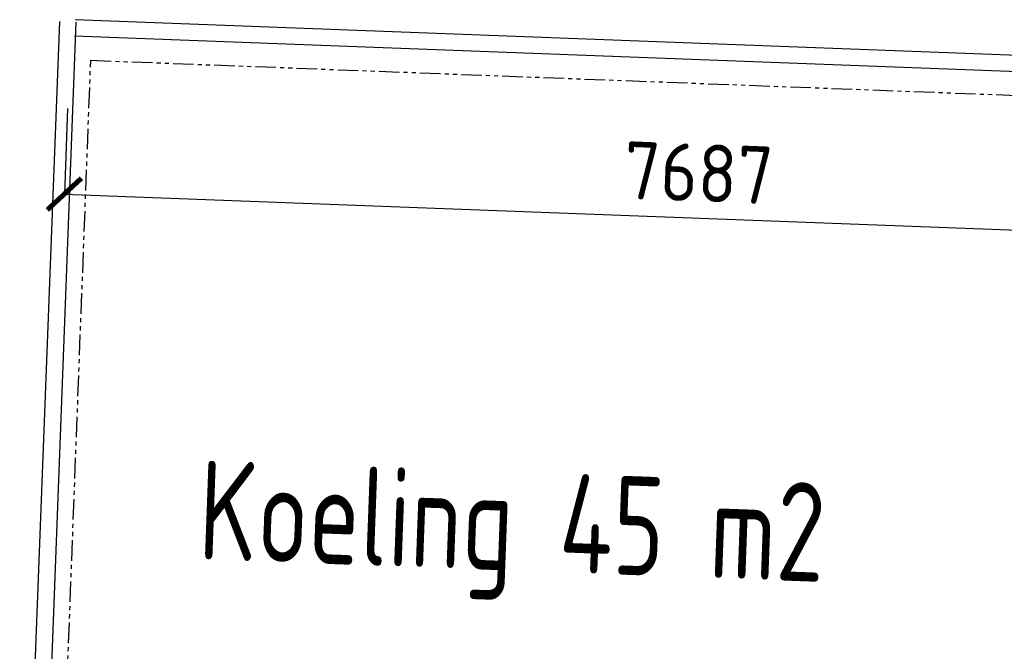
# Model space of a CAD drawing. Header units: millimetres. Extents: x 119024465 to 119292677, y 483022511 to 483148062.
# Tile 59 of 162: x 119079126 to 119085102, y 483071227 to 483075062. Entities that reach past the tile are written whole.
import ezdxf

# ---------------------------------------------------------------- set-up
doc = ezdxf.new("R2010")
doc.units = ezdxf.units.MM
doc.header["$LTSCALE"] = 100
doc.linetypes.add('PHANTOM', pattern=[2.5, 1.25, -0.25, 0.25, -0.25, 0.25, -0.25])
doc.layers.get('0').update_dxf_attribs({"linetype": 'CONTINUOUS'})
doc.layers.get('Defpoints').update_dxf_attribs({"linetype": 'CONTINUOUS'})
doc.layers.add('(22) Binnenwanden', color=1, linetype='CONTINUOUS', lineweight=0)
for name, color, linetype in [('2001', 4, 'CONTINUOUS'), ('AL31----', 5, 'CONTINUOUS'), ('BT00----_RUIMTENRS', 7, 'CONTINUOUS')]:
    doc.layers.add(name, color=color, linetype=linetype)
doc.styles.get("Standard").update_dxf_attribs({"font": 'ISOCP.SHX'})
doc.dimstyles.new('PS 1-100', dxfattribs={"dimtxt": 350, "dimasz": 200, "dimexe": 1, "dimexo": 1, "dimgap": 100, "dimtad": 1, "dimdec": 0, "dimzin": 12, "dimdsep": 46, "dimtxsty": 'Standard', "dimblk": 'ARCHTICK', "dimcen": 0.09, "dimclrt": 2, "dimadec": 0, "dimazin": 0, "dimtfac": 1, "dimtdec": 0, "dimtofl": 0, "dimtmove": 0, "dimatfit": 3, "dimfxl": 1, "dimtolj": 1, "dimtzin": 0, "dimarcsym": 0})

# ---------------------------------------------------------------- blocks, each defined once
blk = doc.blocks.new('_ArchTick')
at = {"color": 0, "linetype": 'ByBlock', "const_width": 0.15}
blk.add_lwpolyline([(-0.5, -0.5), (0.5, 0.5)], dxfattribs=at)
blk = doc.blocks.new('*D273')
at = {"layer": '2001', "color": 0, "lineweight": -2, "transparency": 16777216}
for p, q in [((119079416.5, 483074522.3), (119079396.8, 483074002.1)), ((119087097.6, 483074230.9), (119087077.9, 483073710.7)), ((119079396.8, 483074003.1), (119087078, 483073711.7))]:
    blk.add_line(p, q, dxfattribs=at)
at = {"layer": 'Defpoints', "color": 0, "transparency": 16777216}
for p in [(119079416.6, 483074523.3), (119087097.7, 483074231.9), (119087078, 483073711.7)]:
    blk.add_point(p, dxfattribs=at)
at = {"layer": '2001', "color": 0, "lineweight": -2, "transparency": 16777216, "xscale": 200, "yscale": 200, "zscale": 200}
for p, rotation in [((119079396.8, 483074003.1), 177.8278999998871), ((119087078, 483073711.7), 357.8278999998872)]:
    blk.add_blockref('_ArchTick', p, dxfattribs=dict(at, rotation=rotation))
at = {"layer": '2001', "color": 2, "transparency": 16777216, "insert": (119083247.8, 483074132.2), "char_height": 350, "attachment_point": 5, "rotation": 357.8279}
blk.add_mtext('\\A1;7687', dxfattribs=at)

msp = doc.modelspace()

# ---------------------------------------------------------------- linework, layer by layer
at = {"layer": '(22) Binnenwanden', "lineweight": 30}
for p, q in [((119079125.7, 483068644.2), (119079368.7, 483075050.9)), ((119079225.7, 483068640.4), (119079468.7, 483075047.1)), ((119086090.8, 483074810.4), (119079461.8, 483075061.8)), ((119086087, 483074710.5), (119079458, 483074961.9))]:
    msp.add_line(p, q, dxfattribs=at)
at = {"layer": 'AL31----', "linetype": 'PHANTOM'}
msp.add_lwpolyline([(119079556.9, 483074815.2), (119087028.4, 483074531.8), (119086799.4, 483068495.3), (119079328, 483068778.7)], close=True, dxfattribs=at)

# ---------------------------------------------------------------- texts
at = {"layer": 'BT00----_RUIMTENRS', "width": 0.8}
msp.add_text('Koeling 45 m2', height=600, rotation=357.90911, dxfattribs=at).set_placement((119080203.7, 483071786.3))

# ---------------------------------------------------------------- dimensions: what is measured, and where the dimension line sits
at = {"layer": '2001'}
dim = msp.add_linear_dim(base=(119087078, 483073711.7), p1=(119079416.6, 483074523.3), p2=(119087097.7, 483074231.9), angle=357.8279, dimstyle='PS 1-100', dxfattribs=at)
dim.commit()
dim.dimension.update_dxf_attribs({"geometry": '*D273', "text_midpoint": (119083247.8, 483074132.2)})

doc.saveas('drawing.dxf')
